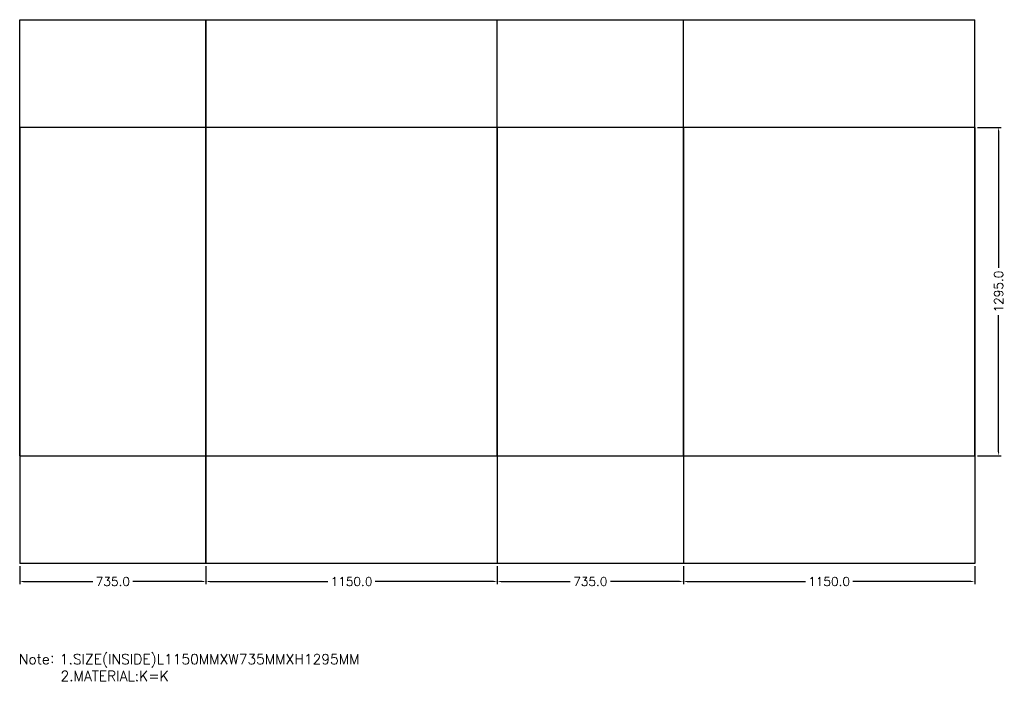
# Model space of a CAD drawing. Extents: x 167 to 205.9, y -93.6 to -67.5.
import ezdxf

# ---------------------------------------------------------------- set-up
doc = ezdxf.new("R2010")
doc.units = 0
doc.header["$LTSCALE"] = 1.28622
doc.header["$MEASUREMENT"] = 0
doc.layers.get('0').update_dxf_attribs({"linetype": 'CONTINUOUS'})
doc.layers.get('Defpoints').update_dxf_attribs({"linetype": 'CONTINUOUS'})
doc.styles.add('Roman', font='romans.shx', dxfattribs={"bigfont": 'hztxt.shx'})
doc.styles.get("Standard").update_dxf_attribs({"font": 'romans.shx'})
doc.dimstyles.get("Standard").update_dxf_attribs({"dimtxt": 0.2, "dimasz": 0.15, "dimexe": 0.1, "dimexo": 0.11, "dimgap": 0.09, "dimtad": 0, "dimtih": 1, "dimtoh": 1, "dimdec": 1, "dimlfac": 100, "dimzin": 0, "dimdsep": 46, "dimtxsty": 'Standard', "dimcen": 0.11, "dimclrd": 5, "dimclre": 98, "dimclrt": 7, "dimadec": 1, "dimazin": 0, "dimtfac": 1, "dimtdec": 1, "dimtofl": 0, "dimtmove": 2, "dimatfit": 3, "dimfxl": 0, "dimtolj": 1, "dimtzin": 0, "dimarcsym": 0})

# ---------------------------------------------------------------- blocks, each defined once
blk = doc.blocks.new('*D3')
at = {"color": 98, "lineweight": -2}
for p, q in [((174.394, -89.069), (174.394, -89.772)), ((185.894, -89.069), (185.894, -89.772))]:
    blk.add_line(p, q, dxfattribs=at)
at = {"color": 5, "lineweight": -2}
for p, q in [((174.544, -89.672), (179.213, -89.672)), ((185.744, -89.672), (181.076, -89.672))]:
    blk.add_line(p, q, dxfattribs=at)
at = {"color": 5}
for points in [[(174.544, -89.647), (174.544, -89.697), (174.394, -89.672)], [(185.744, -89.647), (185.744, -89.697), (185.894, -89.672)]]:
    blk.add_solid(points, dxfattribs=at)
at = {"layer": 'Defpoints', "color": 0}
for p in [(174.394, -88.959), (185.894, -88.959), (185.894, -89.672)]:
    blk.add_point(p, dxfattribs=at)
at = {"color": 7, "insert": (180.144, -89.672), "char_height": 0.35, "attachment_point": 5}
blk.add_mtext('\\A1;1150.0', dxfattribs=at)
blk = doc.blocks.new('*D4')
at = {"color": 98, "lineweight": -2}
for p, q in [((167.044, -89.069), (167.044, -89.772)), ((174.394, -89.069), (174.394, -89.772))]:
    blk.add_line(p, q, dxfattribs=at)
at = {"color": 5, "lineweight": -2}
for p, q in [((167.194, -89.672), (169.929, -89.672)), ((174.244, -89.672), (171.509, -89.672))]:
    blk.add_line(p, q, dxfattribs=at)
at = {"color": 5}
for points in [[(167.194, -89.647), (167.194, -89.697), (167.044, -89.672)], [(174.244, -89.647), (174.244, -89.697), (174.394, -89.672)]]:
    blk.add_solid(points, dxfattribs=at)
at = {"layer": 'Defpoints', "color": 0}
for p in [(167.044, -88.959), (174.394, -88.959), (174.394, -89.672)]:
    blk.add_point(p, dxfattribs=at)
at = {"color": 7, "insert": (170.719, -89.672), "char_height": 0.35, "attachment_point": 5}
blk.add_mtext('\\A1;735.0', dxfattribs=at)
blk = doc.blocks.new('*D2')
at = {"color": 98, "lineweight": -2}
for p, q in [((204.854, -71.759), (205.785, -71.759)), ((204.854, -84.709), (205.785, -84.709))]:
    blk.add_line(p, q, dxfattribs=at)
at = {"color": 5, "lineweight": -2}
for p, q in [((205.685, -71.909), (205.685, -77.303)), ((205.685, -84.559), (205.685, -79.166))]:
    blk.add_line(p, q, dxfattribs=at)
at = {"color": 5}
for points in [[(205.66, -71.909), (205.71, -71.909), (205.685, -71.759)], [(205.66, -84.559), (205.71, -84.559), (205.685, -84.709)]]:
    blk.add_solid(points, dxfattribs=at)
at = {"layer": 'Defpoints', "color": 0}
for p in [(204.744, -71.759), (204.744, -84.709), (205.685, -84.709)]:
    blk.add_point(p, dxfattribs=at)
at = {"color": 7, "insert": (205.685, -78.234), "char_height": 0.35, "attachment_point": 5, "rotation": 90}
blk.add_mtext('\\A1;1295.0', dxfattribs=at)
blk = doc.blocks.new('*D0')
at = {"color": 98, "lineweight": -2}
for p, q in [((193.244, -89.069), (193.244, -89.772)), ((204.744, -89.069), (204.744, -89.772))]:
    blk.add_line(p, q, dxfattribs=at)
at = {"color": 5, "lineweight": -2}
for p, q in [((193.394, -89.672), (198.063, -89.672)), ((204.594, -89.672), (199.926, -89.672))]:
    blk.add_line(p, q, dxfattribs=at)
at = {"color": 5}
for points in [[(193.394, -89.647), (193.394, -89.697), (193.244, -89.672)], [(204.594, -89.647), (204.594, -89.697), (204.744, -89.672)]]:
    blk.add_solid(points, dxfattribs=at)
at = {"layer": 'Defpoints', "color": 0}
for p in [(193.244, -88.959), (204.744, -88.959), (204.744, -89.672)]:
    blk.add_point(p, dxfattribs=at)
at = {"color": 7, "insert": (198.994, -89.672), "char_height": 0.35, "attachment_point": 5}
blk.add_mtext('\\A1;1150.0', dxfattribs=at)
blk = doc.blocks.new('*D1')
at = {"color": 98, "lineweight": -2}
for p, q in [((185.894, -89.069), (185.894, -89.772)), ((193.244, -89.069), (193.244, -89.772))]:
    blk.add_line(p, q, dxfattribs=at)
at = {"color": 5, "lineweight": -2}
for p, q in [((186.044, -89.672), (188.779, -89.672)), ((193.094, -89.672), (190.359, -89.672))]:
    blk.add_line(p, q, dxfattribs=at)
at = {"color": 5}
for points in [[(186.044, -89.647), (186.044, -89.697), (185.894, -89.672)], [(193.094, -89.647), (193.094, -89.697), (193.244, -89.672)]]:
    blk.add_solid(points, dxfattribs=at)
at = {"layer": 'Defpoints', "color": 0}
for p in [(185.894, -88.959), (193.244, -88.959), (193.244, -89.672)]:
    blk.add_point(p, dxfattribs=at)
at = {"color": 7, "insert": (189.569, -89.672), "char_height": 0.35, "attachment_point": 5}
blk.add_mtext('\\A1;735.0', dxfattribs=at)

msp = doc.modelspace()

# ---------------------------------------------------------------- linework, layer by layer
for p, q in [((167.0444, -67.5093), (204.7444, -67.5093)), ((167.0444, -71.7593), (167.0444, -67.5093)), ((174.3944, -71.7593), (174.3944, -67.5093)), ((174.3944, -67.5093), (174.3944, -71.7593)), ((185.8944, -71.7593), (185.8944, -67.5093)), ((193.2444, -71.7593), (193.2444, -67.5093)), ((204.7444, -71.7593), (204.7444, -67.5093)), ((167.0444, -71.7593), (167.0444, -84.7093)), ((167.0444, -84.7093), (167.0444, -71.7593)), ((174.3944, -71.7593), (167.0444, -71.7593)), ((185.8944, -71.7593), (174.3944, -71.7593)), ((174.3944, -71.7593), (174.3944, -84.7093)), ((174.3944, -84.7093), (174.3944, -71.7593)), ((174.3944, -71.7593), (174.3944, -84.7093)), ((185.8944, -71.7593), (185.8944, -84.7093)), ((185.8944, -84.7093), (185.8944, -71.7593)), ((193.2444, -71.7593), (185.8944, -71.7593)), ((193.2444, -71.7593), (193.2444, -84.7093)), ((193.2444, -84.7093), (193.2444, -71.7593)), ((204.7444, -71.7593), (193.2444, -71.7593)), ((204.7444, -84.7093), (204.7444, -71.7593)), ((204.7444, -71.7593), (204.7444, -84.7093)), ((167.0444, -84.7093), (167.0444, -88.9593)), ((167.0444, -84.7093), (174.3944, -84.7093)), ((174.3944, -84.7093), (185.8944, -84.7093)), ((174.3944, -84.7093), (174.3944, -88.9593)), ((174.3944, -88.9593), (174.3944, -84.7093)), ((185.8944, -84.7093), (185.8944, -88.9593)), ((185.8944, -84.7093), (193.2444, -84.7093)), ((193.2444, -84.7093), (204.7444, -84.7093)), ((193.2444, -84.7093), (193.2444, -88.9593)), ((204.7444, -84.7093), (204.7444, -88.9593)), ((204.7444, -88.9593), (167.0444, -88.9593))]:
    msp.add_line(p, q)

# ---------------------------------------------------------------- texts
at = {"insert": (167.0119, -92.5347), "char_height": 0.4, "width": 33.1902, "attachment_point": 1, "style": 'Roman'}
msp.add_mtext('{\\fRomanS|b0|i0|c134|p2;Note：}1.{\\fRomanS|b0|i0|c134|p2;SIZE(INSIDE)L1150MMXW735MMXH1295MM\\P      }2.{\\fRomanS|b0|i0|c134|p2;MATERIAL:K=K}', dxfattribs=at)

# ---------------------------------------------------------------- dimensions: what is measured, and where the dimension line sits
dim = msp.add_linear_dim(base=(205.6847, -84.7093), p1=(204.7444, -71.7593), p2=(204.7444, -84.7093), angle=90, dimstyle='Standard', override={"dimtxt": 0.35})
dim.commit()
dim.dimension.update_dxf_attribs({"geometry": '*D2', "text_midpoint": (205.6847, -78.2343), "text_rotation": 90})
for base, p1, p2, picture, middle in [((174.3944, -89.6723), (167.0444, -88.9593), (174.3944, -88.9593), '*D4', (170.7194, -89.6723)), ((185.8944, -89.6723), (174.3944, -88.9593), (185.8944, -88.9593), '*D3', (180.1444, -89.6723)), ((193.2444, -89.6723), (185.8944, -88.9593), (193.2444, -88.9593), '*D1', (189.5694, -89.6723)), ((204.7444, -89.6723), (193.2444, -88.9593), (204.7444, -88.9593), '*D0', (198.9944, -89.6723))]:
    dim = msp.add_linear_dim(base=base, p1=p1, p2=p2, dimstyle='Standard', override={"dimtxt": 0.35})
    dim.commit()
    dim.dimension.update_dxf_attribs({"geometry": picture, "text_midpoint": middle})

doc.saveas('drawing.dxf')
